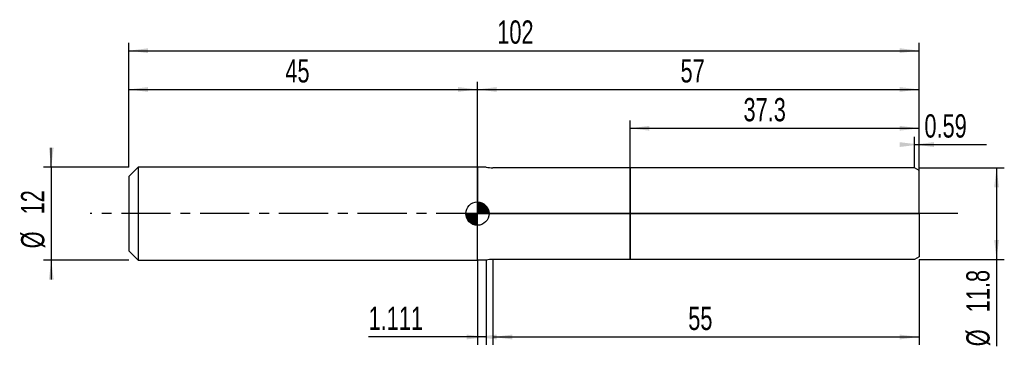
# Model space of a CAD drawing. Extents: x -14 to 113, y -17 to 25.
import ezdxf
from ezdxf.enums import TextEntityAlignment as Align

# ---------------------------------------------------------------- set-up
doc = ezdxf.new("R2010")
doc.units = 0
doc.linetypes.add('CENTER', pattern=[10.16, 6.35, -1.27, 1.27, -1.27])
doc.layers.get('0').update_dxf_attribs({"linetype": 'CONTINUOUS'})
for name, color, linetype in [('1', 4, 'CONTINUOUS'), ('2', 7, 'CONTINUOUS'), ('4', 2, 'CENTER'), ('CUT', 1, 'CONTINUOUS'), ('NOCUT', 7, 'CONTINUOUS'), ('SK1', 4, 'CONTINUOUS'), ('SK2', 7, 'CONTINUOUS'), ('SK4', 2, 'CENTER')]:
    doc.layers.add(name, color=color, linetype=linetype)
doc.dimstyles.new('SLDDIMSTYLE0', dxfattribs={"dimtxt": 3, "dimasz": 2.5, "dimexe": 0, "dimexo": 0.0625, "dimgap": 0.75, "dimtad": 1, "dimrnd": 1e-09, "dimzin": 12, "dimsah": 1, "dimcen": 0.09, "dimazin": 3, "dimtfac": 1, "dimtofl": 0, "dimtmove": 0, "dimatfit": 3})
doc.dimstyles.new('SLDDIMSTYLE1', dxfattribs={"dimtxt": 3, "dimasz": 2.5, "dimexe": 0, "dimexo": 0.0625, "dimgap": 0.75, "dimtad": 1, "dimrnd": 1e-09, "dimsah": 1, "dimcen": 0.09, "dimazin": 3, "dimtfac": 1, "dimtofl": 0, "dimtmove": 0, "dimatfit": 3})
doc.dimstyles.new('SLDDIMSTYLE2', dxfattribs={"dimtxt": 3, "dimasz": 2.5, "dimexe": 0, "dimexo": 0.0625, "dimgap": 0.75, "dimtad": 1, "dimrnd": 1e-09, "dimzin": 12, "dimsah": 1, "dimcen": 0.09, "dimazin": 3, "dimtfac": 1, "dimtmove": 0, "dimatfit": 3})

# ---------------------------------------------------------------- blocks, each defined once
blk = doc.blocks.new('_D')
at = {"layer": '2'}
for p, q in [((47, -5.9), (47, -16.9)), ((102, -5.9), (102, -16.9)), ((47, -15.9), (102, -15.9))]:
    blk.add_line(p, q, dxfattribs=at)
for points in [[(47, -15.9), (49.5, -16.21), (49.5, -15.59)], [(102, -15.9), (99.5, -15.59), (99.5, -16.21)]]:
    blk.add_solid(points, dxfattribs=at)
at = {"layer": '2', "width": 0.7}
blk.add_text('55', height=3, dxfattribs=at).set_placement((72.21, -15.9), align=Align.BOTTOM_LEFT)
blk = doc.blocks.new('_D_1')
at = {"layer": '2'}
for p, q in [((102, 5.9), (113, 5.9)), ((112, 5.9), (112, -5.9)), ((102, -5.9), (113, -5.9)), ((112, -5.9), (112, -17.1))]:
    blk.add_line(p, q, dxfattribs=at)
for points in [[(112, 5.9), (111.69, 3.4), (112.31, 3.4)], [(112, -5.9), (112.31, -3.4), (111.69, -3.4)]]:
    blk.add_solid(points, dxfattribs=at)
at = {"layer": '2', "width": 0.7}
for s, p in [('11.8', (111.99, -12.72)), ('%%c', (112, -17.1))]:
    blk.add_text(s, height=3, rotation=90, dxfattribs=at).set_placement(p, align=Align.BOTTOM_LEFT)
blk = doc.blocks.new('_D_2')
at = {"layer": '2'}
for p, q in [((45, -6), (45, -16.9)), ((46.11, -6), (46.11, -16.9)), ((45, -15.9), (30.95, -15.9)), ((46.11, -15.9), (45, -15.9))]:
    blk.add_line(p, q, dxfattribs=at)
for points in [[(46.11, -15.9), (43.61, -15.59), (43.61, -16.21)], [(45, -15.9), (47.5, -16.21), (47.5, -15.59)]]:
    blk.add_solid(points, dxfattribs=at)
at = {"layer": '2', "width": 0.7}
blk.add_text('1.111', height=3, dxfattribs=at).set_placement((30.95, -15.9), align=Align.BOTTOM_LEFT)
blk = doc.blocks.new('_D_3')
at = {"layer": '2'}
for p, q in [((64.7, 5.9), (64.7, 12)), ((102, 5.9), (102, 12)), ((64.7, 11), (102, 11))]:
    blk.add_line(p, q, dxfattribs=at)
for points in [[(64.7, 11), (67.2, 10.69), (67.2, 11.31)], [(102, 11), (99.5, 11.31), (99.5, 10.69)]]:
    blk.add_solid(points, dxfattribs=at)
at = {"layer": '2', "width": 0.7}
blk.add_text('37.3', height=3, dxfattribs=at).set_placement((79.34, 11), align=Align.BOTTOM_LEFT)
blk = doc.blocks.new('_D_4')
at = {"layer": '2'}
for p, q in [((101.41, 5.9), (101.41, 9.9)), ((101.41, 8.9), (102, 8.9)), ((102, 5.9), (102, 9.9)), ((102, 8.9), (110.72, 8.9))]:
    blk.add_line(p, q, dxfattribs=at)
for points in [[(102, 8.9), (99.5, 9.21), (99.5, 8.59)], [(101.41, 8.9), (103.91, 8.59), (103.91, 9.21)]]:
    blk.add_solid(points, dxfattribs=at)
at = {"layer": '2', "width": 0.7}
blk.add_text('0.59', height=3, dxfattribs=at).set_placement((102.69, 8.9), align=Align.BOTTOM_LEFT)
blk = doc.blocks.new('_D_5')
at = {"layer": 'SK2'}
for p, q in [((0, 6), (0, 22)), ((102, 6), (102, 22)), ((0, 21), (102, 21))]:
    blk.add_line(p, q, dxfattribs=at)
for points in [[(0, 21), (2.5, 20.69), (2.5, 21.31)], [(102, 21), (99.5, 21.31), (99.5, 20.69)]]:
    blk.add_solid(points, dxfattribs=at)
at = {"layer": 'SK2', "width": 0.7}
blk.add_text('102', height=3, dxfattribs=at).set_placement((47.56, 21), align=Align.BOTTOM_LEFT)
blk = doc.blocks.new('_D_6')
at = {"layer": 'SK2'}
for p, q in [((0, 6), (0, 17)), ((45, 6), (45, 17)), ((0, 16), (45, 16))]:
    blk.add_line(p, q, dxfattribs=at)
for points in [[(0, 16), (2.5, 15.69), (2.5, 16.31)], [(45, 16), (42.5, 16.31), (42.5, 15.69)]]:
    blk.add_solid(points, dxfattribs=at)
at = {"layer": 'SK2', "width": 0.7}
blk.add_text('45', height=3, dxfattribs=at).set_placement((20.21, 16), align=Align.BOTTOM_LEFT)
blk = doc.blocks.new('_D_7')
at = {"layer": 'SK2'}
for p, q in [((45, 0), (45, 17)), ((102, 0), (102, 17)), ((45, 16), (102, 16))]:
    blk.add_line(p, q, dxfattribs=at)
for points in [[(45, 16), (47.5, 15.69), (47.5, 16.31)], [(102, 16), (99.5, 16.31), (99.5, 15.69)]]:
    blk.add_solid(points, dxfattribs=at)
at = {"layer": 'SK2', "width": 0.7}
blk.add_text('57', height=3, dxfattribs=at).set_placement((71.21, 16), align=Align.BOTTOM_LEFT)
blk = doc.blocks.new('_D_8')
at = {"layer": 'SK2'}
for p, q in [((-10, 6), (-10, 8.5)), ((0, 6), (-11, 6)), ((-10, 6), (-10, -6)), ((0, -6), (-11, -6)), ((-10, -6), (-10, -8.5))]:
    blk.add_line(p, q, dxfattribs=at)
for points in [[(-10, 6), (-9.69, 8.5), (-10.31, 8.5)], [(-10, -6), (-10.31, -8.5), (-9.69, -8.5)]]:
    blk.add_solid(points, dxfattribs=at)
at = {"layer": 'SK2', "width": 0.7}
for s, p in [('12', (-10.01, -0.1)), ('%%c', (-10, -4.48))]:
    blk.add_text(s, height=3, rotation=90, dxfattribs=at).set_placement(p, align=Align.BOTTOM_LEFT)
blk = doc.blocks.new('*U11')
at = {"color": 0, "linetype": 'CONTINUOUS'}
for points in [[(0, 0), (0, 1.5), (0.29, 0)], [(0.29, 0), (0, 1.5), (0.29, 1.47)], [(0.29, 0), (0.29, 1.47), (0.57, 0)], [(0.57, 0), (0.29, 1.47), (0.57, 1.39)], [(0.57, 0), (0.57, 1.39), (0.83, 0)], [(0.83, 0), (0.57, 1.39), (0.83, 1.25)], [(0.83, 0), (0.83, 1.25), (1.06, 0)], [(1.06, 0), (0.83, 1.25), (1.06, 1.06)], [(1.06, 0), (1.06, 1.06), (1.25, 0)], [(1.25, 0), (1.06, 1.06), (1.25, 0.83)], [(1.25, 0), (1.25, 0.83), (1.39, 0)], [(1.39, 0), (1.25, 0.83), (1.39, 0.57)], [(1.39, 0), (1.39, 0.57), (1.47, 0)], [(1.47, 0), (1.39, 0.57), (1.47, 0.29)], [(1.47, 0), (1.47, 0.29), (1.5, 0)]]:
    blk.add_solid(points, dxfattribs=at)
blk = doc.blocks.new('*U12')
at = {"color": 0, "linetype": 'CONTINUOUS'}
for points in [[(-1.48, -0.26), (-1.5, 0), (-1.48, 0)], [(-1.48, -0.26), (-1.48, 0), (-1.41, -0.51)], [(-1.41, -0.51), (-1.48, 0), (-1.41, 0)], [(-1.41, -0.51), (-1.41, 0), (-1.3, -0.75)], [(-1.3, -0.75), (-1.41, 0), (-1.3, 0)], [(-1.3, -0.75), (-1.3, 0), (-1.15, -0.96)], [(-1.15, -0.96), (-1.3, 0), (-1.15, 0)], [(-1.15, -0.96), (-1.15, 0), (-0.96, -1.15)], [(-0.96, -1.15), (-1.15, 0), (-0.96, 0)], [(-0.96, -1.15), (-0.96, 0), (-0.75, -1.3)], [(-0.75, -1.3), (-0.96, 0), (-0.75, 0)], [(-0.75, -1.3), (-0.75, 0), (-0.51, -1.41)], [(-0.51, -1.41), (-0.75, 0), (-0.51, 0)], [(-0.51, -1.41), (-0.51, 0), (-0.26, -1.48)], [(-0.26, -1.48), (-0.51, 0), (-0.26, 0)], [(-0.26, -1.48), (-0.26, 0), (0, -1.5)], [(0, -1.5), (-0.26, 0), (0, 0)]]:
    blk.add_solid(points, dxfattribs=at)
blk = doc.blocks.new('SW_DOWELSYMBOL_0')
at = {"layer": 'SK1', "color": 0}
blk.add_circle((0, 0), 1.5, dxfattribs=at)
at = {"color": 0, "linetype": 'CONTINUOUS'}
for name in ['*U11', '*U12']:
    blk.add_blockref(name, (0, 0), dxfattribs=at)

msp = doc.modelspace()

# ---------------------------------------------------------------- linework, layer by layer
at = {"layer": '1'}
for p, q in [((46.111, 6), (45, 6)), ((45, 6), (45, 0)), ((64.7, 5.9), (47, 5.9)), ((101.41, 5.9), (64.7, 5.9)), ((64.7, 5.9), (64.7, 0)), ((64.7, 0), (64.7, 5.9)), ((102, 5.559), (101.41, 5.9)), ((102, 0), (102, 5.559)), ((45, -6), (45, 0)), ((64.7, -5.9), (64.7, 0)), ((64.7, 0), (64.7, -5.9)), ((102, 0), (102, -5.559)), ((46.111, -6), (45, -6)), ((64.7, -5.9), (47, -5.9)), ((101.41, -5.9), (64.7, -5.9)), ((102, -5.559), (101.41, -5.9))]:
    msp.add_line(p, q, dxfattribs=at)
for centre, start, end in [((47, 9.9), 257.16143, 270), ((47, -9.9), 90, 102.83857)]:
    msp.add_arc(centre, 4, start, end, dxfattribs=at)
at = {"layer": '4'}
msp.add_line((102, 0), (45, 0), dxfattribs=at)
at = {"layer": 'CUT'}
for p, q in [((101.41, 5.9), (64.7, 5.9)), ((64.7, 5.9), (64.7, 0)), ((102, 5.559), (101.41, 5.9)), ((102, 0), (102, 5.559)), ((64.7, 0), (102, 0))]:
    msp.add_line(p, q, dxfattribs=at)
at = {"layer": 'NOCUT'}
for p, q in [((46.111, 6), (45, 6)), ((45, 6), (45, 0)), ((64.7, 5.9), (47, 5.9)), ((64.7, 0), (64.7, 5.9)), ((45, 0), (64.7, 0))]:
    msp.add_line(p, q, dxfattribs=at)
msp.add_arc((47, 9.9), 4, 257.16143, 270, dxfattribs=at)
at = {"layer": 'SK1'}
for p, q in [((1.2, 6), (0, 4.8)), ((45, 6), (1.2, 6)), ((1.2, 6), (1.2, -6)), ((0, 4.8), (0, 0)), ((0, 0), (0, -4.8)), ((0, -4.8), (1.2, -6)), ((1.2, -6), (45, -6))]:
    msp.add_line(p, q, dxfattribs=at)
msp.add_circle((45, 0), 1.5, dxfattribs=at)
at = {"layer": 'SK4'}
msp.add_line((107, 0), (-5, 0), dxfattribs=at)

# ---------------------------------------------------------------- block references
at = {"layer": 'SK1'}
msp.add_blockref('SW_DOWELSYMBOL_0', (45, 0), dxfattribs=at)

# ---------------------------------------------------------------- texts
at = {"layer": 'SK2', "width": 0.7}
msp.add_text('AP1', height=0.05, dxfattribs=at).set_placement((45, -0.018), align=Align.BOTTOM_LEFT)

# ---------------------------------------------------------------- dimensions: what is measured, and where the dimension line sits
at = {"layer": '2'}
for base, p1, p2, dimstyle, picture, middle in [((102, 11), (64.7, 5.9), (102, 5.9), 'SLDDIMSTYLE0', '_D_3', (83.35, 11)), ((102, 8.9), (101.41, 5.9), (102, 5.9), 'SLDDIMSTYLE1', '_D_4', (106.705, 8.9)), ((45, -15.9), (46.111, -6), (45, -6), 'SLDDIMSTYLE0', '_D_2', (36.111, -15.9)), ((102, -15.9), (47, -5.9), (102, -5.9), 'SLDDIMSTYLE0', '_D', (74.5, -15.9))]:
    dim = msp.add_linear_dim(base=base, p1=p1, p2=p2, dimstyle=dimstyle, dxfattribs=at)
    dim.commit()
    dim.dimension.update_dxf_attribs({"geometry": picture, "text_midpoint": middle, "dimtype": 160})
dim = msp.add_linear_dim(base=(112, -5.9), p1=(102, 5.9), p2=(102, -5.9), angle=90, text='%%c<>', dimstyle='SLDDIMSTYLE0', dxfattribs=at)
dim.commit()
dim.dimension.update_dxf_attribs({"geometry": '_D_1', "text_midpoint": (112, -10.9), "dimtype": 160})
at = {"layer": 'SK2'}
for base, p1, p2, picture, middle in [((102, 21), (0, 6), (102, 6), '_D_5', (51, 21)), ((45, 16), (0, 6), (45, 6), '_D_6', (22.5, 16)), ((102, 16), (45, 0), (102, 0), '_D_7', (73.5, 16))]:
    dim = msp.add_linear_dim(base=base, p1=p1, p2=p2, dimstyle='SLDDIMSTYLE0', dxfattribs=at)
    dim.commit()
    dim.dimension.update_dxf_attribs({"geometry": picture, "text_midpoint": middle, "dimtype": 160})
dim = msp.add_linear_dim(base=(-10, -6), p1=(0, 6), p2=(0, -6), angle=90, text='%%c<>', dimstyle='SLDDIMSTYLE2', dxfattribs=at)
dim.commit()
dim.dimension.update_dxf_attribs({"geometry": '_D_8', "text_midpoint": (-10, 0), "dimtype": 160})

doc.saveas('drawing.dxf')
